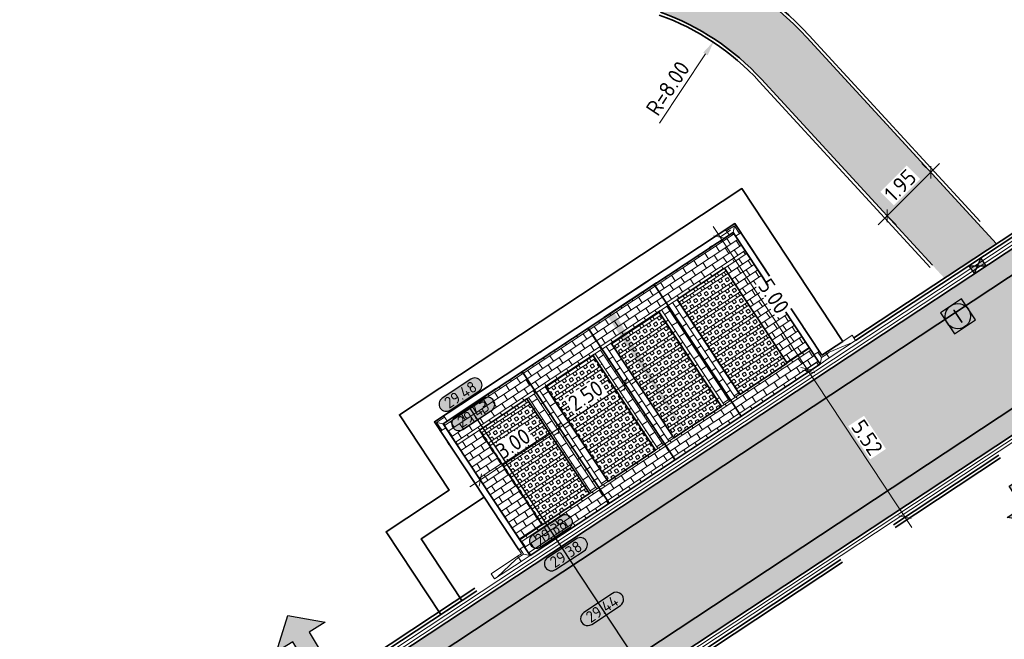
# Model space of a CAD drawing. Header units: metres. Extents: x 199937 to 201628, y 374508 to 375260.
# Tile 106 of 183: x 201339 to 201371, y 374812 to 374832. Entities that reach past the tile are written whole.
import ezdxf
from ezdxf.enums import TextEntityAlignment as Align

# ---------------------------------------------------------------- set-up
doc = ezdxf.new("R2010")
doc.units = ezdxf.units.M
doc.linetypes.add('VH-GELEIDEBAND', pattern=[6, 2, -2, 0, -2])
doc.linetypes.add('VH-OPSLUITBAND_100X200', pattern=[16, 8, -2, 4, -2])
doc.layers.add('000___INRIT-PIJL', color=252, linetype='Continuous')
for name, color, linetype, lineweight, true_color in [('N-WE-GR-HAAG-G', 80, 'GR-HAAG1', 35, 0x3fff00), ('N-WE-VH-VERHARDING_BETONSTRAATSTEEN_HEIDE-A', 7, 'Continuous', 0, 0x986657), ('N-WE-VH-VERHARDING_BETONSTRAATSTEEN_ROOD-A', 7, 'Continuous', 0, 0xa92c0a)]:
    doc.layers.add(name, color=color, linetype=linetype, lineweight=lineweight, true_color=true_color)
for name, color, linetype, lineweight in [('N-WE-OG-HOOGTELIJN-G', 7, 'Continuous', 25), ('N-WE-RI-ITR_RIOOLPUT-S', 84, 'Continuous', 25), ('N-WE-RI-KOLK-S', 7, 'Continuous', 25), ('N-WE-VH-DWARSHELLING-S', 7, 'Continuous', 25), ('N-WE-VH-GOOT-G', 170, 'Continuous', 35), ('N-WE-VH-KANTOPSLUITING_GELEIDEBAND_50 200-G', 20, 'VH-GELEIDEBAND', 35), ('N-WE-VH-KANTOPSLUITING_GELEIDEBAND_50 200_250_HOEKSTUK-S', 20, 'Continuous', 25), ('N-WE-VH-KANTOPSLUITING_GELEIDEBAND_50 200_250_INRITVERLOOPBAND-S', 20, 'Continuous', 25), ('N-WE-VH-KANTOPSLUITING_OPSLUITBAND_100X200-G', 150, 'VH-OPSLUITBAND_100X200', 35), ('N-WE-VH-KANTVERHARDING_STREKLAAG-G', 60, 'Continuous', 18), ('N-WE-VH-VERHARDING_BETONSTRAATSTEEN-G', 252, 'Continuous', 35), ('N-WE-VH-VERHARDING_GRASBETONSTEEN-A', 72, 'Continuous', 18), ('N-WE-VH-VERHARDING_GRASBETONSTEEN-G', 70, 'Continuous', 35), ('N-WE-VH-VERHARDING_TEGEL-A', 252, 'Continuous', 18), ('N-WE-VH-VERHARDING_TEGEL-G', 252, 'Continuous', 35), ('N-WE-VW-MARKERING_PARKEERVAK-G', 7, 'Continuous', 35), ('X-XX-AL-HOOGTELABEL-S', 7, 'Continuous', 25), ('X-XX-AL-M', 7, 'Continuous', 18), ('X-XX-AL-M-200', 7, 'Continuous', 18)]:
    doc.layers.add(name, color=color, linetype=linetype, lineweight=lineweight)
doc.layers.add('X-XX-AL-HULPLIJN-G', color=7, linetype='Continuous', lineweight=18, plot=False)
doc.styles.add('NLCS-ISO', font='NLCS-ISO.ttf')
doc.styles.add('NLCS-ISO-ANNOTATIEF-T18', font='NLCS-ISO.ttf', dxfattribs={"height": 1.8})
doc.styles.add('NLCS-ISO-ANNOTATIEF-T25', font='NLCS-ISO.ttf', dxfattribs={"height": 2.5})
doc.styles.add('NLCS-ISO-M200-T25', font='NLCS-ISO.ttf', dxfattribs={"height": 0.5})
doc.linetypes.add('GR-HAAG1', pattern='A,6,[176,NLCS.shx,S=0.125,R=0,X=0,Y=0],-2', length=8)
doc.dimstyles.new('NLCS-ANNOTATIEF-T25-SCHRAP_L2_H1', dxfattribs={"dimtxt": 2.5, "dimasz": 1.4, "dimexe": 2, "dimexo": 2, "dimgap": 0.7, "dimtad": 1, "dimzin": 0, "dimdsep": 46, "dimtxsty": 'NLCS-ISO-ANNOTATIEF-T25', "dimblk": 'OBLIQUE', "dimcen": 0, "dimdle": 2, "dimclrd": 256, "dimclre": 256, "dimclrt": 256, "dimadec": 1, "dimazin": 0, "dimtfac": 1, "dimtdec": 3, "dimtofl": 0, "dimtmove": 0, "dimatfit": 3, "dimldrblk": 'OBLIQUE', "dimfxl": 2, "dimfxlon": 1, "dimtfillclr": 256, "dimtolj": 1, "dimtzin": 0, "dimlwd": -1, "dimlwe": -1, "dimarcsym": 0})
doc.dimstyles.new('NLCS-M200-T25-PIJL_L2_H1', dxfattribs={"dimscale": 0.2, "dimtxt": 2.5, "dimasz": 2.5, "dimexe": 2, "dimexo": 2, "dimgap": 0.7, "dimtad": 1, "dimzin": 0, "dimdsep": 46, "dimtxsty": 'NLCS-ISO-M200-T25', "dimcen": 0, "dimdle": 2, "dimclrd": 256, "dimclre": 256, "dimclrt": 256, "dimadec": 1, "dimazin": 0, "dimtfac": 1, "dimtdec": 3, "dimtofl": 0, "dimtmove": 0, "dimatfit": 3, "dimfxl": 2, "dimfxlon": 1, "dimtfillclr": 256, "dimtolj": 1, "dimtzin": 0, "dimlwd": -1, "dimlwe": -1, "dimarcsym": 0})
pattern_1 = [(213.44527665, (201356.7474669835, 374816.4784758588), (0.2204561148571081, -0.33376503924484), []), (213.44527665, (201356.6923529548, 374816.5619171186), (0.2204561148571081, -0.33376503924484), []), (123.44527665, (201356.7474669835, 374816.4784758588), (-0.33376503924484, -0.2204561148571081), [-0.1, 0.1]), (123.44527665, (201356.6640257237, 374816.4233618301), (-0.33376503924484, -0.2204561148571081), [-0.1, 0.1]), (123.44527665, (201356.5805844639, 374816.3682478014), (-0.33376503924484, -0.2204561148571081), [0.1, -0.1]), (123.44527665, (201356.4971432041, 374816.3131337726), (-0.33376503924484, -0.2204561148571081), [0.1, -0.1]), (213.44527665, (201356.6372389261, 374816.6453583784), (0.2204561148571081, -0.33376503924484), [0.09999999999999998, -0.09999999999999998]), (213.44527665, (201356.5821248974, 374816.7287996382), (0.2204561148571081, -0.33376503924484), [0.09999999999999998, -0.09999999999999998])]
pattern_2 = [(213.44527665, (0.08262255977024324, -0.1251939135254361), (0.2204561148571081, -0.33376503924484), []), (213.44527665, (0.02750853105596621, -0.04175265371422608), (0.2204561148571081, -0.33376503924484), []), (123.44527665, (0.08262255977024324, -0.1251939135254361), (-0.33376503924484, -0.2204561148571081), [-0.1, 0.1]), (123.44527665, (-0.0008187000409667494, -0.1803079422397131), (-0.33376503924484, -0.2204561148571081), [-0.1, 0.1]), (123.44527665, (-0.08425995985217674, -0.2354219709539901), (-0.33376503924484, -0.2204561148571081), [0.1, -0.1]), (123.44527665, (-0.1677012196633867, -0.2905359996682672), (-0.33376503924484, -0.2204561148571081), [0.1, -0.1]), (213.44527665, (-0.02760549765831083, 0.04168860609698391), (0.2204561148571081, -0.33376503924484), [0.09999999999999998, -0.09999999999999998]), (213.44527665, (-0.08271952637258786, 0.1251298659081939), (0.2204561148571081, -0.33376503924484), [0.09999999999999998, -0.09999999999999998])]
pattern_3 = [(123.48334424, (201356.001342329, 374816.156659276), (-0.2910055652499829, 0.05929385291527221), [0.21, -0.21]), (213.48334424, (201356.001342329, 374816.156659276), (0.1158558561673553, -0.1751497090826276), [])]
pattern_4 = [(123.48, (0, 0), (-0.2910021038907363, 0.05931083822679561), [0.21, -0.21]), (213.48, (0, 0), (0.1158456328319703, -0.1751564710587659), [])]
pattern_5 = [(33.48334424, (0, 0), (0.05929385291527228, 0.2910055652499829), [0.21, -0.21]), (123.48334424, (0, 0), (-0.1751497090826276, -0.1158558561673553), [])]
pattern_6 = [(123.44527665, (201331.2565860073, 374797.4842139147), (-0.2909661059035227, 0.05948718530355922), [0.63, -0.21]), (33.44527665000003, (201330.906132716, 374797.2527349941), (-0.2909661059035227, 0.05948718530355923), [0.63, -0.21])]

# ---------------------------------------------------------------- blocks, each defined once
blk = doc.blocks.new('_Oblique')
at = {"color": 0, "linetype": 'ByBlock', "lineweight": -2}
blk.add_line((-0.5, -0.5), (0.5, 0.5), dxfattribs=at)
blk = doc.blocks.new('*D113')
at = {"layer": 'Defpoints', "color": 0, "transparency": 16777216}
for p in [(201364.4471157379, 374820.6054349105), (201367.492143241, 374815.9953394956), (201367.492143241, 374815.9953394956)]:
    blk.add_point(p, dxfattribs=at)
at = {"layer": 'X-XX-AL-M', "transparency": 16777216}
for p, q in [((201364.226659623, 374820.9391999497), (201367.7125993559, 374815.6615744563)), ((201364.4471157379, 374820.6054349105), (201364.7808807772, 374820.8258910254)), ((201367.492143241, 374815.9953394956), (201367.8259082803, 374816.2157956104))]:
    blk.add_line(p, q, dxfattribs=at)
at = {"layer": 'X-XX-AL-M', "transparency": 16777216, "xscale": 0.28, "yscale": 0.28, "zscale": 0.28}
for p, rotation in [((201364.4471157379, 374820.6054349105), 123.4452766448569), ((201367.492143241, 374815.9953394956), 303.4452766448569)]:
    blk.add_blockref('_Oblique', p, dxfattribs=dict(at, rotation=rotation))
at = {"layer": 'X-XX-AL-M', "transparency": 16777216, "insert": (201366.2950504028, 374818.515331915), "char_height": 0.5, "attachment_point": 5, "rotation": 303.4452766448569, "style": 'NLCS-ISO-ANNOTATIEF-T25', "bg_fill": 3, "box_fill_scale": 1.1, "bg_fill_color": 256, "bg_fill_true_color": 13158600, "bg_fill_transparency": 0}
blk.add_mtext('\\A1;5.52', dxfattribs=at)
blk = doc.blocks.new('*D114')
at = {"layer": 'Defpoints', "color": 0, "transparency": 16777216}
for p in [(201368.3095133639, 374826.9154550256), (201368.3095133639, 374826.9154550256), (201366.9294243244, 374825.535365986)]:
    blk.add_point(p, dxfattribs=at)
at = {"layer": 'X-XX-AL-M', "transparency": 16777216}
for p, q in [((201366.6465816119, 374825.2525232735), (201368.5923560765, 374827.1982977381)), ((201368.3095133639, 374826.9154550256), (201368.0266706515, 374827.198297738)), ((201366.9294243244, 374825.535365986), (201367.2122670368, 374825.2525232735))]:
    blk.add_line(p, q, dxfattribs=at)
at = {"layer": 'X-XX-AL-M', "transparency": 16777216, "xscale": 0.28, "yscale": 0.28, "zscale": 0.28}
for p, rotation in [((201368.3095133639, 374826.9154550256), 45.00000000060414), ((201366.9294243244, 374825.535365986), 225.0000000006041)]:
    blk.add_blockref('_Oblique', p, dxfattribs=dict(at, rotation=rotation))
at = {"layer": 'X-XX-AL-M', "transparency": 16777216, "insert": (201367.3436971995, 374826.5011821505), "char_height": 0.5, "attachment_point": 5, "rotation": 45.00000000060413, "style": 'NLCS-ISO-ANNOTATIEF-T25', "bg_fill": 3, "box_fill_scale": 1.1, "bg_fill_color": 256, "bg_fill_true_color": 13158600, "bg_fill_transparency": 0}
blk.add_mtext('\\A1;1.95', dxfattribs=at)
blk = doc.blocks.new('inrit')
h = blk.add_hatch(color=256)
h.dxf.hatch_style = 1
h.paths.add_polyline_path([(0.3000000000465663, 1), (-0.300000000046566, 1), (-0.3000000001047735, 1.799999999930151), (-0.900000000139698, 1.799999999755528), (-2.328301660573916e-10, 2.599999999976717), (0.9000000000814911, 1.799999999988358), (0.2999999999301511, 1.799999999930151)])
at = {"color": 3, "flags": 128}
blk.add_lwpolyline([(0.3000000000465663, 1), (-0.300000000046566, 1), (-0.3000000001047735, 1.799999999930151), (-0.900000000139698, 1.799999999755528), (-2.328301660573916e-10, 2.599999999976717), (0.9000000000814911, 1.799999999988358), (0.2999999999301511, 1.799999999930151), (0.3000000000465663, 1)], dxfattribs=at)
blk = doc.blocks.new('*D236')
at = {"layer": 'Defpoints', "color": 0, "transparency": 16777216}
for p in [(201361.6362517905, 374824.8609071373), (201361.6362517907, 374824.8609071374), (201364.3919532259, 374820.6888441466)]:
    blk.add_point(p, dxfattribs=at)
at = {"layer": 'X-XX-AL-M', "transparency": 16777216}
for p, q in [((201364.6124093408, 374820.3550791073), (201361.4157956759, 374825.1946721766)), ((201361.6362517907, 374824.8609071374), (201361.97001683, 374825.0813632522)), ((201364.391953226, 374820.6888441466), (201364.7257182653, 374820.9093002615))]:
    blk.add_line(p, q, dxfattribs=at)
at = {"layer": 'X-XX-AL-M', "transparency": 16777216, "xscale": 0.28, "yscale": 0.28, "zscale": 0.28}
for p, rotation in [((201361.6362517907, 374824.8609071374), 123.4452766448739), ((201364.391953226, 374820.6888441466), 303.4452766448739)]:
    blk.add_blockref('_Oblique', p, dxfattribs=dict(at, rotation=rotation))
at = {"layer": 'X-XX-AL-M', "transparency": 16777216, "insert": (201363.3395234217, 374822.9898203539), "char_height": 0.5, "attachment_point": 5, "rotation": 303.4452766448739, "style": 'NLCS-ISO-ANNOTATIEF-T25', "bg_fill": 3, "box_fill_scale": 1.1, "bg_fill_color": 256, "bg_fill_true_color": 13158600, "bg_fill_transparency": 0}
blk.add_mtext('\\A1;5.00', dxfattribs=at)
blk = doc.blocks.new('*D237')
at = {"layer": 'Defpoints', "color": 0, "transparency": 16777216}
for p in [(201356.5508200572, 374818.8249039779), (201356.5508200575, 374818.8249039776), (201354.0475822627, 374817.1714831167)]:
    blk.add_point(p, dxfattribs=at)
at = {"layer": 'X-XX-AL-M', "transparency": 16777216}
for p, q in [((201353.7138172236, 374816.9510270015), (201356.8845850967, 374819.0453600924)), ((201356.5508200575, 374818.8249039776), (201356.7712761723, 374818.4911389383)), ((201354.0475822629, 374817.1714831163), (201354.2680383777, 374816.8377180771))]:
    blk.add_line(p, q, dxfattribs=at)
at = {"layer": 'X-XX-AL-M', "transparency": 16777216, "xscale": 0.28, "yscale": 0.28, "zscale": 0.28}
for p, rotation in [((201356.5508200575, 374818.8249039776), 33.44527664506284), ((201354.0475822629, 374817.1714831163), 213.4452766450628)]:
    blk.add_blockref('_Oblique', p, dxfattribs=dict(at, rotation=rotation))
at = {"layer": 'X-XX-AL-M', "transparency": 16777216, "insert": (201355.0842564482, 374818.3236144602), "char_height": 0.5, "attachment_point": 5, "rotation": 33.44527664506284, "style": 'NLCS-ISO-ANNOTATIEF-T25', "bg_fill": 3, "box_fill_scale": 1.1, "bg_fill_color": 256, "bg_fill_true_color": 13158600, "bg_fill_transparency": 0}
blk.add_mtext('\\A1;3.00', dxfattribs=at)
blk = doc.blocks.new('*D238')
at = {"layer": 'Defpoints', "color": 0, "transparency": 16777216}
for p in [(201358.6368515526, 374820.2027546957), (201358.6368515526, 374820.2027546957), (201356.5508200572, 374818.8249039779)]:
    blk.add_point(p, dxfattribs=at)
at = {"layer": 'X-XX-AL-M', "transparency": 16777216}
for p, q in [((201356.2170550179, 374818.6044478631), (201358.9706165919, 374820.4232108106)), ((201358.6368515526, 374820.2027546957), (201358.4163954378, 374820.536519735)), ((201356.5508200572, 374818.824903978), (201356.3303639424, 374819.1586690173))]:
    blk.add_line(p, q, dxfattribs=at)
at = {"layer": 'X-XX-AL-M', "transparency": 16777216, "xscale": 0.28, "yscale": 0.28, "zscale": 0.28}
for p, rotation in [((201358.6368515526, 374820.2027546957), 33.44527664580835), ((201356.5508200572, 374818.824903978), 213.4452766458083)]:
    blk.add_blockref('_Oblique', p, dxfattribs=dict(at, rotation=rotation))
at = {"layer": 'X-XX-AL-M', "transparency": 16777216, "insert": (201357.378891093, 374819.8392502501), "char_height": 0.5, "attachment_point": 5, "rotation": 33.44527664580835, "style": 'NLCS-ISO-ANNOTATIEF-T25', "bg_fill": 3, "box_fill_scale": 1.1, "bg_fill_color": 256, "bg_fill_true_color": 13158600, "bg_fill_transparency": 0}
blk.add_mtext('\\A1;2.50', dxfattribs=at)
blk = doc.blocks.new('SVH-GELEIDEBAND HOEKSTUK_50 200X250_L350_H90UITW_HD-MM')
at = {"linetype": 'Continuous', "lineweight": 0}
for p, q in [((200, 350), (200, 150)), ((200, 150), (-1.4210854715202e-14, 150)), ((200, 150), (350, 0))]:
    blk.add_line(p, q, dxfattribs=at)
blk.add_lwpolyline([(-1.4210854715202e-14, 200), (150, 200), (150, 350), (350, 350), (350, 0), (-4.263256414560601e-14, 0)], close=True, dxfattribs=at)
blk = doc.blocks.new('SVH-GELEIDEBAND INRITVERLOOPBAND_50 200X200_LINKS_L1000_HD-MM')
at = {"linetype": 'Continuous', "lineweight": 0}
blk.add_lwpolyline([(0, 0), (1000, 1.13686837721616e-13), (1000, 200.0000000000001), (0, 200)], close=True, dxfattribs=at)
blk.add_lwpolyline([(900, 1.023181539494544e-13), (100, 150), (0, 150)], dxfattribs=at)
blk = doc.blocks.new('SVH-GELEIDEBAND INRITVERLOOPBAND_50 200X200_RECHTS_L1000_HD-MM')
at = {"linetype": 'Continuous', "lineweight": 0}
blk.add_lwpolyline([(0, 0), (-1000, 1.13686837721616e-13), (-1000, 200.0000000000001), (0, 200)], close=True, dxfattribs=at)
blk.add_lwpolyline([(-900, 1.023181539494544e-13), (-100, 150), (0, 150)], dxfattribs=at)
blk = doc.blocks.new('SVH-GELEIDEBAND HOEKSTUK_50 200X250_L150_H90INW_HD-MM')
at = {"linetype": 'Continuous', "lineweight": 0}
blk.add_line((150, 0), (300, 150), dxfattribs=at)
blk.add_lwpolyline([(150, 0), (0, 0), (0, 200), (350, 200), (350, -150), (150, -150)], close=True, dxfattribs=at)
blk.add_lwpolyline([(300, -150), (300, 150), (0, 150)], dxfattribs=at)
blk = doc.blocks.new('SRI-PUT_INSPECTIE-SO')
at = {"lineweight": -3, "flags": 128}
blk.add_lwpolyline([(-1.999999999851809, -2.000000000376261), (2.000000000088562, -2.000000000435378), (2.000000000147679, 1.999999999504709), (-2.00000000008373, 1.999999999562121)], close=True, dxfattribs=at)
at = {"lineweight": -3, "ltscale": 1.5}
blk.add_circle((0, -7.105427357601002e-14), 1.999999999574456, dxfattribs=at)
at = {"ltscale": 0.1, "style": 'NLCS-ISO'}
blk.add_text('I', height=2.5, dxfattribs=at).set_placement((-0.002795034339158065, -0.007140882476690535), align=Align.MIDDLE_CENTER)
blk = doc.blocks.new('*D496')
at = {"layer": 'Defpoints', "color": 0, "transparency": 16777216}
for p in [(201361.4513576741, 374831.0798083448), (201357.0263661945, 374824.4150164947)]:
    blk.add_point(p, dxfattribs=at)
at = {"layer": 'X-XX-AL-M-200', "transparency": 16777216}
blk.add_line((201359.7200797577, 374828.4722085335), (201361.1747957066, 374830.6632588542), dxfattribs=at)
blk.add_solid([(201361.1053707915, 374830.7093525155), (201361.2442206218, 374830.617165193), (201361.4513576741, 374831.0798083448)], dxfattribs=at)
at = {"layer": 'X-XX-AL-M-200', "transparency": 16777216, "insert": (201359.9842481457, 374829.5751772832), "char_height": 0.5, "attachment_point": 5, "rotation": 56.41840694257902, "style": 'NLCS-ISO-M200-T25', "bg_fill": 3, "box_fill_scale": 1.1, "bg_fill_color": 256, "bg_fill_true_color": 13158600, "bg_fill_transparency": 0}
blk.add_mtext('\\A1;R=8.00', dxfattribs=at)
blk = doc.blocks.new('*D497')
at = {"layer": 'Defpoints', "color": 0, "transparency": 16777216}
for p in [(201362.7086830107, 374832.6437026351), (201357.0263661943, 374824.4150164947)]:
    blk.add_point(p, dxfattribs=at)
at = {"layer": 'X-XX-AL-M-200', "transparency": 16777216}
blk.add_line((201364.6293060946, 374835.4249985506), (201362.9927988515, 374833.0551369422), dxfattribs=at)
blk.add_solid([(201362.924226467, 374833.1024895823), (201363.061371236, 374833.0077843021), (201362.7086830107, 374832.6437026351)], dxfattribs=at)
at = {"layer": 'X-XX-AL-M-200', "transparency": 16777216, "insert": (201363.632191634, 374834.6673952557), "char_height": 0.5, "attachment_point": 5, "rotation": 55.37299263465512, "style": 'NLCS-ISO-M200-T25', "bg_fill": 3, "box_fill_scale": 1.1, "bg_fill_color": 256, "bg_fill_true_color": 13158600, "bg_fill_transparency": 0}
blk.add_mtext('\\A1;R=10.00', dxfattribs=at)
blk = doc.blocks.new('*U283')
h = blk.add_hatch(color=253)
h.dxf.hatch_style = 1
edge = h.paths.add_edge_path()
edge.add_line((2.726055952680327, 1.132202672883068), (-2.726055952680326, 1.132202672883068))
edge.add_arc((-2.726055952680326, 0), 1.132202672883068, 90, 270)
edge.add_line((-2.726055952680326, -1.132202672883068), (2.726055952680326, -1.132202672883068))
edge.add_arc((2.726055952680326, 3.697785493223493e-32), 1.132202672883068, 270, 450)
blk.add_lwpolyline([(2.726055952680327, 1.132202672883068), (-2.726055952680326, 1.132202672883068, 0.9999999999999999), (-2.726055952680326, -1.132202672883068), (2.726055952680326, -1.132202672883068, 0.9999999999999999)], format="xyb", close=True)
at = {"style": 'NLCS-ISO-ANNOTATIEF-T18'}
blk.add_attdef('HGT', text='', height=1.8, dxfattribs=at).set_placement((-0.002853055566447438, -0.0004570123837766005), align=Align.MIDDLE_CENTER)
blk = doc.blocks.new('*U575')
blk.add_solid([(0, 0), (2.462492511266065, 0.25), (4.924985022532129, 0)])
blk = doc.blocks.new('*U576')
blk.add_solid([(0, 0), (0, 0.25), (4.999999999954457, 0)])
blk = doc.blocks.new('N-SRI-KOLK_STRAAT_450X300-SO')
h = blk.add_hatch(color=256)
h.dxf.hatch_style = 1
h.paths.add_polyline_path([(-7.127631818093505e-14, 0.7499999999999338), (-1.125000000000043, 1.49999999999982), (-1.125000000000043, 4.75175454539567e-14)])
h.paths.add_polyline_path([(1.1249999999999, 4.75175454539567e-14), (1.1249999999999, 1.49999999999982), (-7.122080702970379e-14, 0.7499999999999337)])
for p, q in [((-1.125000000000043, 4.75175454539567e-14), (1.1249999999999, 1.49999999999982)), ((1.1249999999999, 4.75175454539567e-14), (-1.125000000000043, 1.49999999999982))]:
    blk.add_line(p, q)
at = {"flags": 128}
blk.add_lwpolyline([(-1.125000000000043, 4.75175454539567e-14), (1.1249999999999, 4.75175454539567e-14), (1.1249999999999, 1.49999999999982), (-1.125000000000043, 1.49999999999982)], close=True, dxfattribs=at)

msp = doc.modelspace()

# ---------------------------------------------------------------- hatches: boundary and pattern name
at = {"layer": 'N-WE-VH-VERHARDING_BETONSTRAATSTEEN_HEIDE-A', "true_color": 0x986657}
h = msp.add_hatch(dxfattribs=at)
h.set_pattern_fill('AVH-HEI_BSS_KEIFRMT_KEPER-SO', color=25, scale=2, angle=123.44527665, pattern_type=2)
h.set_pattern_definition(pattern_6)
h.paths.add_polyline_path([(201379.8166806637, 374829.5587829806), (201379.4308824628, 374830.1428717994), (201330.8707878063, 374798.0683027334), (201331.2565860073, 374797.4842139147)])
h.paths.add_polyline_path([(201383.6029454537, 374832.8985732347), (201383.9887436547, 374832.3144844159), (201408.1212327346, 374848.2543048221), (201407.7354345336, 374848.8383936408)])
h = msp.add_hatch(dxfattribs=at)
h.set_pattern_fill('AVH-HEI_BSS_KEIFRMT_KEPER-SO', color=25, scale=2, angle=123.44527665, pattern_type=2)
h.set_pattern_definition(pattern_6)
h.paths.add_polyline_path([(201382.1452257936, 374826.0334239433), (201381.7594275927, 374826.6175127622), (201333.1993329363, 374794.5429436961), (201333.5851311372, 374793.9588548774)])
h.paths.add_polyline_path([(201385.9314905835, 374829.3732141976), (201386.3172887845, 374828.7891253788), (201410.4497778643, 374844.7289457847), (201410.0639796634, 374845.3130346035)])
at = {"layer": 'N-WE-VH-VERHARDING_BETONSTRAATSTEEN_ROOD-A'}
h = msp.add_hatch(dxfattribs=at)
h.set_pattern_fill('AVH-ROO_BSS_KEIFRMT_KEPER-SO', color=36, scale=2, angle=78.44527665, pattern_type=2)
h.set_pattern_definition([(78.44527665, (0, 0), (-0.1636803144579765, 0.2478078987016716), [0.63, -0.21]), (348.44527665, (-0.4114882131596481, 0.08412758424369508), (-0.1636803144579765, 0.2478078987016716), [0.63, -0.21])])
h.paths.add_polyline_path([(201381.7594275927, 374826.6175127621), (201379.8166806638, 374829.5587829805), (201331.2565860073, 374797.4842139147), (201333.1993329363, 374794.5429436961)])
h = msp.add_hatch(dxfattribs=at)
h.set_pattern_fill('AVH-ROO_BSS_KEIFRMT_HALFST-SO', color=36, scale=2, angle=123.48334424, pattern_type=2)
h.set_pattern_definition(pattern_3)
h.paths.add_polyline_path([(201362.4910480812, 374824.3469080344), (201362.0501358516, 374825.0144381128), (201359.5468980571, 374823.3610172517), (201359.9878102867, 374822.6934871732)])
h = msp.add_hatch(dxfattribs=at)
h.set_pattern_fill('AVH-ROO_BSS_KEIFRMT_HALFST-SO', color=36, scale=2, angle=123.48, pattern_type=2)
h.set_pattern_definition(pattern_4)
h.paths.add_polyline_path([(201362.4910480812, 374824.3469080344), (201361.7817973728, 374823.8784387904), (201363.7659024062, 374820.874553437), (201364.4751531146, 374821.343022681)])
h = msp.add_hatch(dxfattribs=at)
h.set_pattern_fill('AVH-ROO_BSS_KEIFRMT_HALFST-SO', color=36, scale=2, angle=123.48334424, pattern_type=2)
h.set_pattern_definition(pattern_3)
h.paths.add_polyline_path([(201359.9878102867, 374822.6934871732), (201359.5468980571, 374823.3610172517), (201357.4608665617, 374821.983166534), (201357.9017787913, 374821.3156364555)])
h = msp.add_hatch(dxfattribs=at)
h.set_pattern_fill('AVH-ROO_BSS_KEIFRMT_HALFST-SO', color=36, scale=2, angle=33.48334424, pattern_type=2)
h.set_pattern_definition(pattern_5)
h.paths.add_polyline_path([(201360.2798546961, 374822.8863862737), (201359.6957658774, 374822.5005880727), (201361.6798709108, 374819.4967027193), (201362.2639597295, 374819.8825009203)])
h = msp.add_hatch(dxfattribs=at)
h.set_pattern_fill('AVH-ROO_BSS_KEIFRMT_HALFST-SO', color=36, scale=2, angle=123.48334424, pattern_type=2)
h.set_pattern_definition(pattern_3)
h.paths.add_polyline_path([(201357.9017787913, 374821.3156364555), (201357.4608665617, 374821.983166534), (201355.3748350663, 374820.6053158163), (201355.8157472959, 374819.9377857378)])
h = msp.add_hatch(dxfattribs=at)
h.set_pattern_fill('AVH-ROO_BSS_KEIFRMT_HALFST-SO', color=36, scale=2, angle=33.48334424, pattern_type=2)
h.set_pattern_definition(pattern_5)
h.paths.add_polyline_path([(201358.1938232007, 374821.508535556), (201357.609734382, 374821.1227373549), (201359.5938394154, 374818.1188520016), (201360.1779282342, 374818.5046502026)])
h = msp.add_hatch(dxfattribs=at)
h.set_pattern_fill('AVH-ROO_BSS_KEIFRMT_HALFST-SO', color=36, scale=2, angle=123.48334424, pattern_type=2)
h.set_pattern_definition(pattern_3)
h.paths.add_polyline_path([(201364.8058372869, 374820.8423751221), (201364.4751531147, 374821.343022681), (201361.9719153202, 374819.6896018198), (201362.3025994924, 374819.1889542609)])
h = msp.add_hatch(dxfattribs=at)
h.set_pattern_fill('AVH-ROO_BSS_KEIFRMT_HALFST-SO', color=36, scale=2, angle=123.48334424, pattern_type=2)
h.set_pattern_definition(pattern_3)
h.paths.add_polyline_path([(201355.3748350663, 374820.6053158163), (201352.8715972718, 374818.9518949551), (201353.3125095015, 374818.2843648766), (201355.8157472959, 374819.9377857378)])
h = msp.add_hatch(dxfattribs=at)
h.set_pattern_fill('AVH-ROO_BSS_KEIFRMT_HALFST-SO', color=36, scale=2, angle=33.48334424, pattern_type=2)
h.set_pattern_definition(pattern_5)
h.paths.add_polyline_path([(201356.1077917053, 374820.1306848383), (201355.5237028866, 374819.7448866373), (201357.50780792, 374816.7410012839), (201358.0918967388, 374817.1267994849)])
h = msp.add_hatch(dxfattribs=at)
h.set_pattern_fill('AVH-ROO_BSS_KEIFRMT_HALFST-SO', color=36, scale=2, angle=123.48334424, pattern_type=2)
h.set_pattern_definition(pattern_3)
h.paths.add_polyline_path([(201362.3025994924, 374819.1889542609), (201361.9719153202, 374819.6896018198), (201359.8858838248, 374818.3117511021), (201360.216567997, 374817.8111035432)])
h = msp.add_hatch(dxfattribs=at)
h.set_pattern_fill('AVH-ROO_BSS_KEIFRMT_HALFST-SO', color=36, scale=2, angle=123.48, pattern_type=2)
h.set_pattern_definition(pattern_4)
h.paths.add_polyline_path([(201354.0217602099, 374818.7528341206), (201353.3125095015, 374818.2843648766), (201355.2966145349, 374815.2804795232), (201356.0058652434, 374815.7489487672)])
h = msp.add_hatch(dxfattribs=at)
h.set_pattern_fill('AVH-ROO_BSS_KEIFRMT_HALFST-SO', color=36, scale=2, angle=123.48334424, pattern_type=2)
h.set_pattern_definition(pattern_3)
h.paths.add_polyline_path([(201360.216567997, 374817.8111035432), (201359.8858838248, 374818.3117511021), (201357.7998523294, 374816.9339003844), (201358.1305365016, 374816.4332528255)])
h = msp.add_hatch(dxfattribs=at)
h.set_pattern_fill('AVH-ROO_BSS_KEIFRMT_HALFST-SO', color=36, scale=2, angle=123.48334424, pattern_type=2)
h.set_pattern_definition(pattern_3)
h.paths.add_polyline_path([(201358.1305365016, 374816.4332528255), (201357.7998523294, 374816.9339003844), (201355.2966145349, 374815.2804795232), (201355.6272987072, 374814.7798319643)])
at = {"layer": 'N-WE-VH-VERHARDING_GRASBETONSTEEN-A', "true_color": 0x52a500}
h = msp.add_hatch(dxfattribs=at)
h.set_pattern_fill('AVH-GRASBETONSTEEN_01-SO', color=74, angle=123.44527665, pattern_type=2)
h.set_pattern_definition(pattern_1)
h.paths.add_polyline_path([(201361.7817973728, 374823.8784387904), (201360.2798546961, 374822.8863862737), (201362.2639597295, 374819.8825009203), (201363.7659024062, 374820.874553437)])
h = msp.add_hatch(dxfattribs=at)
h.set_pattern_fill('AVH-GRASBETONSTEEN_01-SO', color=74, angle=123.44527665, pattern_type=2)
h.set_pattern_definition(pattern_2)
h.paths.add_polyline_path([(201359.6957658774, 374822.5005880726), (201358.1938232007, 374821.508535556), (201360.1779282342, 374818.5046502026), (201361.6798709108, 374819.4967027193)])
h = msp.add_hatch(dxfattribs=at)
h.set_pattern_fill('AVH-GRASBETONSTEEN_01-SO', color=74, angle=123.44527665, pattern_type=2)
h.set_pattern_definition(pattern_2)
h.paths.add_polyline_path([(201357.609734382, 374821.1227373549), (201356.1077917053, 374820.1306848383), (201358.0918967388, 374817.1267994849), (201359.5938394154, 374818.1188520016)])
h = msp.add_hatch(dxfattribs=at)
h.set_pattern_fill('AVH-GRASBETONSTEEN_01-SO', color=74, angle=123.44527665, pattern_type=2)
h.set_pattern_definition(pattern_1)
h.paths.add_polyline_path([(201355.5237028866, 374819.7448866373), (201354.0217602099, 374818.7528341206), (201356.0058652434, 374815.7489487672), (201357.50780792, 374816.7410012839)])
at = {"layer": 'N-WE-VH-VERHARDING_TEGEL-A'}
h = msp.add_hatch(dxfattribs=at)
h.set_pattern_fill('AVH-TEGEL_300X300_HALFST-SO', color=256, scale=5, angle=121.4598127, pattern_type=2)
h.set_pattern_definition([(121.4598127, (0, 0), (-0.2845210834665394, 0.1776168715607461), [0.3, -0.3]), (211.4598127, (0, 0), (0.156570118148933, -0.2559019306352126), [])])
edge = h.paths.add_edge_path()
edge.add_line((201362.9538481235, 374829.8618006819), (201368.7424105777, 374823.5623773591))
edge.add_line((201368.7424105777, 374823.5623773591), (201370.3904155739, 374824.6509059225))
edge.add_line((201370.3904155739, 374824.6509059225), (201364.3896977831, 374831.1812080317))
edge.add_arc((201357.0263661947, 374824.4150164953), 9.999999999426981, 42.58001335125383, 70.23827056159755)
edge.add_line((201360.407460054, 374833.8260846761), (201351.6224896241, 374836.9822417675))
edge.add_arc((201354.3273647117, 374844.5110963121), 7.999999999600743, 208.4206222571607, 250.2382705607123, ccw=False)
edge.add_line((201347.2915461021, 374840.7035700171), (201342.1708510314, 374850.1659555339))
edge.add_arc((201333.3760777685, 374845.406547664), 10.00000000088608, 28.42062226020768, 52.55025103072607)
edge.add_line((201339.4567316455, 374853.345417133), (201336.4231363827, 374855.66895235))
edge.add_arc((201341.2876594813, 374862.0200479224), 7.999999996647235, 216.2730683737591, 232.55025103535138, ccw=False)
edge.add_line((201334.8380077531, 374857.2869736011), (201328.564725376, 374865.83543149))
edge.add_line((201328.564725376, 374865.83543149), (201326.8954761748, 374864.8141240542))
edge.add_line((201326.8954761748, 374864.8141240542), (201333.2659051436, 374856.1332867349))
edge.add_arc((201341.2876594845, 374862.0200479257), 9.95000000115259, 216.2730683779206, 232.5502510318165)
edge.add_line((201335.2374088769, 374854.1208728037), (201338.2710041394, 374851.7973375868))
edge.add_arc((201333.3760777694, 374845.4065476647), 8.049999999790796, 28.4206222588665, 52.5502510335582, ccw=False)
edge.add_line((201340.4558702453, 374849.2378709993), (201345.5765653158, 374839.7754854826))
edge.add_arc((201354.3273647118, 374844.5110963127), 9.950000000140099, 208.4206222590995, 250.2382705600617)
edge.add_line((201350.9631763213, 374835.1470834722), (201359.7481467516, 374831.9909263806))
edge.add_arc((201357.0263661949, 374824.4150164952), 8.049999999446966, 42.58001335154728, 70.23827056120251, ccw=False)

# ---------------------------------------------------------------- linework, layer by layer
at = {"layer": 'N-WE-GR-HAAG-G'}
msp.add_lwpolyline([(201364.8624917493, 374821.1194856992), (201362.1054490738, 374825.2935792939), (201352.5944866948, 374819.0085494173), (201354.1700812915, 374816.6231386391), (201352.1712950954, 374815.3029145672), (201353.4616299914, 374813.349379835), (201352.7940999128, 374812.9084676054), (201351.0628527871, 374815.5295324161), (201353.061639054, 374816.8497565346), (201351.4861388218, 374819.2350249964), (201362.3309393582, 374826.4014812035), (201365.5300218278, 374821.5603979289)], close=True, dxfattribs=at)
at = {"layer": 'N-WE-VH-GOOT-G'}
for points in [[(201329.2019385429, 374796.9660585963), (201407.7354345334, 374848.8383936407, 0.406143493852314), (201409.6139723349, 374857.4208175), (201401.0767733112, 374871.1566362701, -0.4045707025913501), (201402.7507497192, 374878.9046425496), (201452.8542510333, 374912.3888847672)], [(201350.6244007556, 374745.130208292), (201329.3164771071, 374781.7572802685, -0.397663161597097), (201331.9163059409, 374792.8565743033), (201414.934218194, 374847.6909764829, 0.4061434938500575), (201416.6338476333, 374855.4560266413), (201408.0813536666, 374869.2164540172, -0.4045707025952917), (201409.9315381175, 374877.7800399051), (201455.5907592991, 374908.294163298)]]:
    msp.add_lwpolyline(points, format="xyb", dxfattribs=at)
at = {"layer": 'N-WE-VH-KANTOPSLUITING_OPSLUITBAND_100X200-G'}
for points in [[(201328.6503278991, 374865.8878062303), (201334.9186283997, 374857.3461370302, 0.07114226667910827), (201336.4839429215, 374855.7483410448), (201339.5175381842, 374853.4248058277, -0.1056761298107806), (201342.2587987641, 374850.2135496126), (201347.3794938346, 374840.7511640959, 0.1845161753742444), (201351.6563005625, 374837.0763524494), (201360.4412709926, 374833.9201953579, -0.1212712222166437), (201364.463331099, 374831.2488699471), (201370.4640488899, 374824.7185678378)], [(201328.564725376, 374865.83543149), (201334.838007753, 374857.2869736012, 0.07114226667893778), (201336.4231363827, 374855.66895235), (201339.4567316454, 374853.3454171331, -0.1056761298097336), (201342.1708510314, 374850.1659555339), (201347.2915461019, 374840.7035700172, 0.184516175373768), (201351.6224896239, 374836.9822417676), (201360.407460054, 374833.8260846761, -0.1212712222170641), (201364.3896977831, 374831.1812080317), (201370.390415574, 374824.6509059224)], [(201326.8073827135, 374864.7651436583), (201333.1852844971, 374856.0741233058, 0.07114226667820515), (201335.1766023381, 374854.041484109), (201338.2101976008, 374851.717948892, -0.1056761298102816), (201340.3679225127, 374849.1902769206), (201345.4886175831, 374839.727891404, 0.1845161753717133), (201350.9293653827, 374835.0529727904), (201359.7143358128, 374831.8968156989, -0.1212712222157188), (201362.8802148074, 374829.7941387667), (201368.7318684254, 374823.4260562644)], [(201326.8929852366, 374864.8175183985), (201333.2659051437, 374856.1332867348, 0.07114226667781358), (201335.2374088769, 374854.1208728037), (201338.2710041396, 374851.7973375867, -0.10567612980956), (201340.4558702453, 374849.2378709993), (201345.5765653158, 374839.7754854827, 0.1845161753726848), (201350.9631763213, 374835.1470834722), (201359.7481467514, 374831.9909263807, -0.1212712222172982), (201362.9538481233, 374829.861800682), (201368.8055017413, 374823.4937181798)]]:
    msp.add_lwpolyline(points, format="xyb", dxfattribs=at)
for points in [[(201328.8448807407, 374797.2095441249), (201354.445727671, 374814.1192338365)], [(201328.8999947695, 374797.1261028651), (201354.5008416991, 374814.0357925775)]]:
    msp.add_lwpolyline(points, dxfattribs=at)
at = {"layer": 'N-WE-VH-VERHARDING_BETONSTRAATSTEEN-G'}
for points in [[(201331.2565860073, 374797.4842139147), (201379.8166806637, 374829.5587829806)], [(201333.1993329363, 374794.5429436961), (201381.7594275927, 374826.6175127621)]]:
    msp.add_lwpolyline(points, dxfattribs=at)
at = {"layer": 'N-WE-VH-VERHARDING_TEGEL-G'}
msp.add_lwpolyline([(201328.564725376, 374865.83543149), (201334.838007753, 374857.2869736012, 0.07114226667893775), (201336.4231363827, 374855.66895235), (201339.4567316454, 374853.3454171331, -0.105676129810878), (201342.1708510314, 374850.1659555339), (201347.2915461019, 374840.7035700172, 0.184516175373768), (201351.6224896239, 374836.9822417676), (201360.407460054, 374833.8260846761, -0.1212712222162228), (201364.3896977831, 374831.1812080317), (201370.390415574, 374824.6509059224)], format="xyb", dxfattribs=at)
msp.add_lwpolyline([(201352.1712950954, 374815.3029145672), (201353.4616299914, 374813.349379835)], dxfattribs=at)
at = {"layer": 'N-WE-VW-MARKERING_PARKEERVAK-G'}
for points in [[(201352.8715972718, 374818.9518949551), (201362.0501358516, 374825.0144381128)], [(201364.8058372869, 374820.8423751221), (201362.0501358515, 374825.0144381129)], [(201362.3025994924, 374819.1889542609), (201359.5468980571, 374823.3610172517)], [(201360.216567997, 374817.8111035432), (201357.4608665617, 374821.983166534)], [(201358.1305365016, 374816.4332528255), (201355.3748350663, 374820.6053158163)], [(201355.6272987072, 374814.7798319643), (201352.8715972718, 374818.9518949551)]]:
    msp.add_lwpolyline(points, dxfattribs=at)
at = {"layer": 'X-XX-AL-HULPLIJN-G'}
for points in [[(201362.4910480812, 374824.3469080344), (201353.3125095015, 374818.2843648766)], [(201364.4751531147, 374821.343022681), (201355.2966145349, 374815.2804795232)]]:
    msp.add_lwpolyline(points, dxfattribs=at)

# ---------------------------------------------------------------- block references
at = {"layer": '000___INRIT-PIJL'}
for p, rotation in [((201370.4982796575, 374817.9809313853), 213.1555106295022), ((201349.3005344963, 374810.659667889, 29.42557232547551), 31.29893589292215)]:
    msp.add_blockref('inrit', p, dxfattribs=dict(at, rotation=rotation))
at = {"layer": 'N-WE-RI-ITR_RIOOLPUT-S', "xscale": 0.2, "yscale": 0.2, "zscale": 0.2, "rotation": 33.65491240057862}
msp.add_blockref('SRI-PUT_INSPECTIE-SO', (201369.1705146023, 374822.3588614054), dxfattribs=at)
at = {"layer": 'N-WE-RI-KOLK-S', "xscale": 0.2, "yscale": 0.2, "zscale": 0.2, "rotation": 213.4452766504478}
msp.add_blockref('N-SRI-KOLK_STRAAT_450X300-SO', (201369.707582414, 374824.0800410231), dxfattribs=at)
at = {"layer": 'N-WE-VH-DWARSHELLING-S', "rotation": 303.445276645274}
msp.add_blockref('*U575', (201360.9809621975, 374817.956492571), dxfattribs=at)
at = {"layer": 'N-WE-VH-KANTOPSLUITING_GELEIDEBAND_50 200_250_HOEKSTUK-S', "xscale": 0.001, "yscale": 0.001, "zscale": 0.001}
for name, p, rotation in [('SVH-GELEIDEBAND HOEKSTUK_50 200X250_L150_H90INW_HD-MM', (201352.9542683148, 374818.8267330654), 123.4452766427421), ('SVH-GELEIDEBAND HOEKSTUK_50 200X250_L350_H90UITW_HD-MM', (201355.3352542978, 374814.5869328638), 33.44527664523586)]:
    msp.add_blockref(name, p, dxfattribs=dict(at, rotation=rotation))
at = {"layer": 'N-WE-VH-KANTOPSLUITING_GELEIDEBAND_50 200_250_INRITVERLOOPBAND-S', "xscale": 0.001, "yscale": 0.001, "zscale": 0.001, "rotation": 33.4452766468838}
msp.add_blockref('SVH-GELEIDEBAND INRITVERLOOPBAND_50 200X200_RECHTS_L1000_HD-MM', (201355.3352542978, 374814.5869328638), dxfattribs=at)
at = {"layer": 'X-XX-AL-HOOGTELABEL-S', "xscale": 0.2, "yscale": 0.2, "zscale": 0.2, "rotation": 33.44527664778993}
for p, values in [((201353.4202328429, 374819.8746560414), {'HGT': '29.48'}), ((201356.2837493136, 374815.5393637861), {'HGT': '29.38'}), ((201356.7583271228, 374814.8208648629), {'HGT': '29.38'}), ((201357.9032526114, 374813.0874763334), {'HGT': '29.44'})]:
    msp.add_blockref('*U283', p, dxfattribs=at).add_auto_attribs(values)

# ---------------------------------------------------------------- next in the draw order: dimensions: what is measured, and where the dimension line sits
at = {"layer": 'X-XX-AL-M'}
for p1, p2, picture, middle in [((201366.9294243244, 374825.535365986), (201368.3095133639, 374826.9154550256), '*D114', (201367.3436971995, 374826.5011821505)), ((201364.4471157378, 374820.6054349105), (201367.492143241, 374815.9953394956), '*D113', (201366.2950504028, 374818.515331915))]:
    dim = msp.add_aligned_dim(p1=p1, p2=p2, distance=0, dimstyle='NLCS-ANNOTATIEF-T25-SCHRAP_L2_H1', override={"dimtfill": 1}, dxfattribs=at)
    dim.commit()
    dim.dimension.update_dxf_attribs({"geometry": picture, "text_midpoint": middle})

# ---------------------------------------------------------------- next in the draw order: linework, layer by layer
at = {"layer": 'N-WE-VH-KANTOPSLUITING_OPSLUITBAND_100X200-G'}
for points in [[(201365.8771802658, 374821.6698557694), (201407.5149784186, 374849.17215868, 0.4061434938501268), (201409.2742439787, 374857.2096667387), (201400.7370449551, 374870.9454855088, -0.4045707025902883), (201402.5284933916, 374879.2372115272), (201452.6319947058, 374912.7214537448)], [(201365.9322942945, 374821.5864145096), (201407.5700924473, 374849.0887174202, 0.4061434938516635), (201409.3591760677, 374857.2624544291), (201400.8219770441, 374870.9982731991, -0.4045707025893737), (201402.5840574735, 374879.1540692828), (201452.6875587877, 374912.6383115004)]]:
    msp.add_lwpolyline(points, format="xyb", dxfattribs=at)
at = {"layer": 'N-WE-VW-MARKERING_PARKEERVAK-G'}
msp.add_lwpolyline([(201355.6272987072, 374814.7798319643), (201364.8058372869, 374820.8423751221)], dxfattribs=at)

# ---------------------------------------------------------------- next in the draw order: block references
at = {"layer": 'N-WE-VH-KANTOPSLUITING_GELEIDEBAND_50 200_250_INRITVERLOOPBAND-S', "xscale": 0.001, "yscale": 0.001, "zscale": 0.001, "rotation": 33.44527664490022}
msp.add_blockref('SVH-GELEIDEBAND INRITVERLOOPBAND_50 200X200_LINKS_L1000_HD-MM', (201365.0978816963, 374821.0352742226), dxfattribs=at)

# ---------------------------------------------------------------- next in the draw order: dimensions: what is measured, and where the dimension line sits
at = {"layer": 'X-XX-AL-M'}
for p1, p2, distance, picture, middle in [((201364.3919532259, 374820.6888441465), (201361.6362517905, 374824.8609071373), -2.341533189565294e-10, '*D236', (201363.3395234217, 374822.9898203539)), ((201354.0475822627, 374817.1714831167), (201356.5508200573, 374818.824903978), -4.036975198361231e-10, '*D237', (201355.0842564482, 374818.3236144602))]:
    dim = msp.add_aligned_dim(p1=p1, p2=p2, distance=distance, dimstyle='NLCS-ANNOTATIEF-T25-SCHRAP_L2_H1', override={"dimtfill": 1}, dxfattribs=at)
    dim.commit()
    dim.dimension.update_dxf_attribs({"geometry": picture, "text_midpoint": middle})

# ---------------------------------------------------------------- next in the draw order: linework, layer by layer
at = {"layer": 'N-WE-VH-VERHARDING_GRASBETONSTEEN-G'}
msp.add_lwpolyline([(201360.2798546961, 374822.8863862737), (201361.7817973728, 374823.8784387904), (201363.7659024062, 374820.874553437), (201362.2639597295, 374819.8825009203), (201360.2798546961, 374822.8863862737)], dxfattribs=at)

# ---------------------------------------------------------------- next in the draw order: block references
at = {"layer": 'N-WE-VH-KANTOPSLUITING_GELEIDEBAND_50 200_250_HOEKSTUK-S', "xscale": 0.001, "yscale": 0.001, "zscale": 0.001}
for name, p, rotation in [('SVH-GELEIDEBAND HOEKSTUK_50 200X250_L150_H90INW_HD-MM', (201361.9249739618, 374824.9317670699), 33.44527661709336), ('SVH-GELEIDEBAND HOEKSTUK_50 200X250_L350_H90UITW_HD-MM', (201364.6129381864, 374821.1344195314), 303.4452766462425)]:
    msp.add_blockref(name, p, dxfattribs=dict(at, rotation=rotation))
at = {"layer": 'X-XX-AL-HOOGTELABEL-S', "xscale": 0.2, "yscale": 0.2, "zscale": 0.2, "rotation": 33.44527664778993}
msp.add_blockref('*U283', (201353.8243752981, 374819.262794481), dxfattribs=at).add_auto_attribs({'HGT': '29.43'})

# ---------------------------------------------------------------- next in the draw order: dimensions: what is measured, and where the dimension line sits
at = {"layer": 'X-XX-AL-M'}
dim = msp.add_aligned_dim(p1=(201356.5508200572, 374818.8249039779), p2=(201358.6368515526, 374820.2027546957), distance=0, dimstyle='NLCS-ANNOTATIEF-T25-SCHRAP_L2_H1', override={"dimtfill": 1}, dxfattribs=at)
dim.commit()
dim.dimension.update_dxf_attribs({"geometry": '*D238', "text_midpoint": (201357.378891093, 374819.8392502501)})

# ---------------------------------------------------------------- next in the draw order: linework, layer by layer
at = {"layer": 'N-WE-OG-HOOGTELIJN-G'}
msp.add_lwpolyline([(201353.6779395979, 374819.4844944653), (201359.5337825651, 374810.6188947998)], dxfattribs=at)
at = {"layer": 'N-WE-VH-KANTOPSLUITING_GELEIDEBAND_50 200-G'}
for points in [[(201355.2675170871, 374814.9616483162), (201352.5944866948, 374819.0085494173), (201362.1067903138, 374825.2915486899), (201364.7798207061, 374821.2446475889)], [(201355.4343996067, 374815.0718763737), (201352.8715972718, 374818.9518949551), (201362.0501358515, 374825.0144381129), (201364.6129381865, 374821.1344195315)]]:
    msp.add_lwpolyline(points, dxfattribs=at)
at = {"layer": 'N-WE-VH-KANTOPSLUITING_OPSLUITBAND_100X200-G'}
for points in [[(201350.8837125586, 374745.281063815), (201329.5757889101, 374781.9081357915, -0.3976631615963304), (201332.081648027, 374792.6062505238), (201415.0995602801, 374847.4406527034, 0.4061434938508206), (201416.8886439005, 374855.6143897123), (201408.3361499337, 374869.3748170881, -0.4045707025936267), (201410.0982303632, 374877.5306131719), (201455.7574515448, 374908.0447365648)], [(201350.9701498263, 374745.3313489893), (201329.6622261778, 374781.9584209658, -0.3976631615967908), (201332.1367620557, 374792.522809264), (201415.1546743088, 374847.3572114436, 0.4061434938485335), (201416.9735759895, 374855.6671774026), (201408.4210820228, 374869.4276047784, -0.4045707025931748), (201410.1537944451, 374877.4474709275), (201455.8130156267, 374907.9615943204)]]:
    msp.add_lwpolyline(points, format="xyb", dxfattribs=at)
at = {"layer": 'N-WE-VH-KANTVERHARDING_STREKLAAG-G'}
for points in [[(201328.9551087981, 374797.0426616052), (201407.625206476, 374849.0052761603, 0.4061434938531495), (201409.4441081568, 374857.3152421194), (201400.9069091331, 374871.0510608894, -0.404570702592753), (201402.6396215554, 374879.0709270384), (201452.7431228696, 374912.555169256)], [(201329.0102228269, 374796.9592203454), (201407.6803205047, 374848.9218349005, 0.406143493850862), (201409.5290402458, 374857.3680298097), (201400.9918412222, 374871.1038485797, -0.4045707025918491), (201402.6951856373, 374878.987784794), (201452.7986869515, 374912.4720270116)], [(201350.7108380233, 374745.1804934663), (201329.4029143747, 374781.8075654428, -0.3976631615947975), (201331.9714199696, 374792.7731330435), (201414.9893322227, 374847.6075352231, 0.4061434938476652), (201416.7187797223, 374855.5088143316), (201408.1662857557, 374869.2692417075, -0.404570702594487), (201409.9871021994, 374877.6968976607), (201455.646323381, 374908.2110210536)], [(201350.7972752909, 374745.2307786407), (201329.4893516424, 374781.8578506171, -0.3976631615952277), (201332.0265339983, 374792.6896917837), (201415.0444462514, 374847.5240939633, 0.406143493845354), (201416.8037118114, 374855.5616020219), (201408.2512178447, 374869.3220293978, -0.4045707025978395), (201410.0426662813, 374877.6137554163), (201455.7018874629, 374908.1278788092)]]:
    msp.add_lwpolyline(points, format="xyb", dxfattribs=at)
at = {"layer": 'N-WE-VH-VERHARDING_GRASBETONSTEEN-G'}
for points in [[(201359.7374865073, 374822.528145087), (201358.1938232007, 374821.508535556), (201360.1779282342, 374818.5046502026), (201361.6798709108, 374819.4967027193), (201359.6957658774, 374822.5005880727)], [(201357.6514550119, 374821.1502943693), (201356.1077917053, 374820.1306848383), (201358.0918967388, 374817.1267994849), (201359.5938394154, 374818.1188520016), (201357.609734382, 374821.1227373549)], [(201354.0217602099, 374818.7528341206), (201355.5237028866, 374819.7448866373), (201357.50780792, 374816.7410012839), (201356.0058652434, 374815.7489487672), (201354.0217602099, 374818.7528341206)]]:
    msp.add_lwpolyline(points, dxfattribs=at)

# ---------------------------------------------------------------- next in the draw order: block references
at = {"layer": 'N-WE-VH-DWARSHELLING-S', "rotation": 303.4452766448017}
msp.add_blockref('*U576', (201358.0599330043, 374822.3788576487), dxfattribs=at)

# ---------------------------------------------------------------- next in the draw order: dimensions: what is measured, and where the dimension line sits
at = {"layer": 'X-XX-AL-M-200'}
dim = msp.add_radius_dim(center=(201357.0263661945, 374824.4150164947), mpoint=(201361.4513576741, 374831.0798083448), dimstyle='NLCS-M200-T25-PIJL_L2_H1', override={"dimpost": 'R=<>', "dimtfill": 1}, dxfattribs=at)
dim.commit()
dim.dimension.update_dxf_attribs({"geometry": '*D496', "text_midpoint": (201360.3091567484, 374829.3594589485), "dimtype": 164})

# ---------------------------------------------------------------- next in the draw order: dimensions: what is measured, and where the dimension line sits
dim = msp.add_radius_dim(center=(201357.0263661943, 374824.4150164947), mpoint=(201362.7086830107, 374832.6437026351), dimstyle='NLCS-M200-T25-PIJL_L2_H1', override={"dimpost": 'R=<>', "dimtfill": 1}, dxfattribs=at)
dim.commit()
dim.dimension.update_dxf_attribs({"geometry": '*D497', "text_midpoint": (201363.632191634, 374834.6673952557)})

doc.saveas('drawing.dxf')
